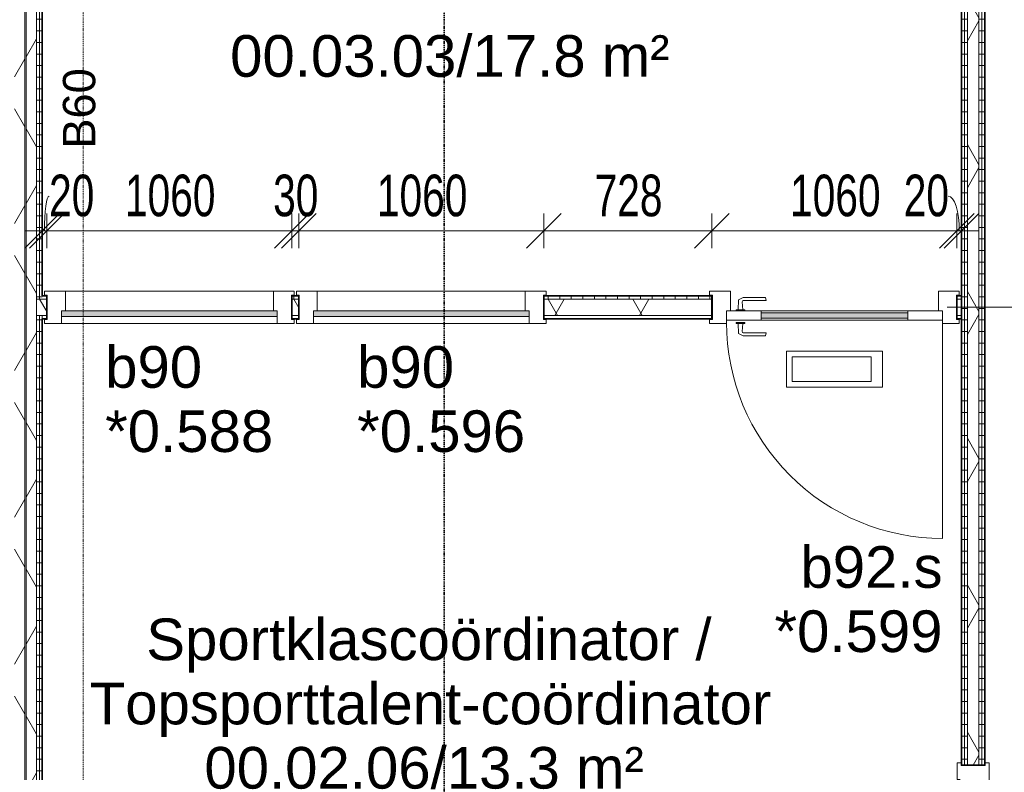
# Model space of a CAD drawing. Header units: millimetres. Extents: x -80560 to 110805, y -11020 to 52719.
# Tile 42 of 152: x 56670 to 60930, y 11349 to 14604. Entities that reach past the tile are written whole.
import ezdxf

# ---------------------------------------------------------------- set-up
doc = ezdxf.new("R2010")
doc.units = ezdxf.units.MM
doc.linetypes.add('DASHDOT2', pattern=[8, 4, -2, 0, -2])
for name, color, linetype, lineweight in [('A-ANNO-DIMS', 211, 'Continuous', 9), ('A-ANNO-DIMS-100', 211, 'Continuous', 9), ('A-ANNO-NOTE', 131, 'Continuous', 18), ('A-AREA-IDEN', 2, 'Continuous', 9), ('A-DETL', 90, 'Continuous', 18), ('A-DETL-GENF', 92, 'Continuous', 18), ('A-DOOR', 31, 'Continuous', 18), ('A-GLAZ', 151, 'Continuous', 18), ('A-GLAZ-IDEN', 152, 'Continuous', 18), ('A-WALL', 113, 'Continuous', 35), ('A-WALL-PATT', 111, 'Continuous', 35), ('G-ANNO-SYMB', 111, 'Continuous', 9), ('I-WALL', 2, 'Continuous', 18)]:
    doc.layers.add(name, color=color, linetype=linetype, lineweight=lineweight)
doc.styles.add('Arial', font='arial.ttf', dxfattribs={"height": 180})
doc.styles.add('Arial_1', font='arial.ttf', dxfattribs={"height": 140})
doc.styles.add('Arial_6', font='arial.ttf', dxfattribs={"width": 0.7, "height": 180})
doc.dimstyles.new('n3o_1_8_2', dxfattribs={"dimscale": 304.8, "dimtxt": 183.646692, "dimasz": 0.492126, "dimexe": 0.246063, "dimexo": 0.0625, "dimgap": 0.032808, "dimtad": 1, "dimdec": 0, "dimdsep": 46, "dimtxsty": 'Arial_6', "dimblk1": 'OBLIQUE', "dimblk2": 'OBLIQUE', "dimsah": 1, "dimcen": 0.09, "dimdle": 0.246063, "dimazin": 0, "dimtfac": 1, "dimtdec": 4, "dimtix": 1, "dimtmove": 1, "dimatfit": 3, "dimfxl": 0.246063, "dimfxlon": 1, "dimtvp": 1, "dimtolj": 1, "dimtzin": 0, "dimarcsym": 2})
doc.dimstyles.new('n3o_1_8_3', dxfattribs={"dimscale": 304.8, "dimtxt": 183.646692, "dimasz": 0.492126, "dimexe": 0.246063, "dimexo": 0.0625, "dimgap": 0.032808, "dimtad": 1, "dimdec": 0, "dimdsep": 46, "dimtxsty": 'Arial_6', "dimblk1": 'OBLIQUE', "dimblk2": 'OBLIQUE', "dimsah": 1, "dimcen": 0.09, "dimdle": 0.246063, "dimazin": 0, "dimtfac": 1, "dimtdec": 4, "dimtix": 1, "dimtmove": 0, "dimatfit": 3, "dimfxl": 0.246063, "dimfxlon": 1, "dimtvp": 1, "dimtolj": 1, "dimtzin": 0, "dimarcsym": 2})
pattern_1 = [(180, (56767.32, 14055.25), (-1e-13, -50), [])]
pattern_2 = [(60, (24894.82, 0), (-274.963, 158.75), []), (120, (24894.82, 0), (-274.963, -158.75), [])]
pattern_3 = [(180, (60844.82, 14005.25), (-1e-13, -50), [])]

# ---------------------------------------------------------------- blocks, each defined once
blk = doc.blocks.new('32_n3o_deur_enkel - 90x139_17_K_930_2590x1080_glasdeur-33459558-DO_00 begane grond')
at = {"layer": 'A-GLAZ'}
for p, q in [((-540, 69.5), (-450, 69.5)), ((-540, 52.5), (-540, 69.5)), ((-528, 52.5), (-540, 52.5)), ((-528, -52.5), (-528, 52.5)), ((-450, 69.5), (-450, -15.5)), ((450, 69.5), (540, 69.5)), ((450, -15.5), (450, 69.5)), ((528, 52.5), (528, -52.5)), ((540, 52.5), (528, 52.5)), ((540, 69.5), (540, 52.5)), ((-540, -52.5), (-528, -52.5)), ((-540, -69.5), (-540, -52.5)), ((-467, -69.5), (-540, -69.5)), ((-467, -55.5), (-467, -69.5)), ((467, -69.5), (467, -55.5)), ((540, -69.5), (467, -69.5)), ((528, -52.5), (540, -52.5)), ((540, -52.5), (540, -69.5))]:
    blk.add_line(p, q, dxfattribs=at)
blk = doc.blocks.new('30_n3o_deur_glas - 40mm_draai_LS-33458343-DO_00 begane grond')
at = {"layer": 'A-DOOR'}
blk.add_hatch(color=256, dxfattribs=at).paths.add_polyline_path([(-150, -32), (-150, -8), (-784, -8), (-784, -32)], flags=0)
for p, q in [((-150, 0), (0, 0)), ((0, 0), (0, -40)), ((-934, 0), (-784, 0)), ((-934, -40), (-934, 0)), ((-784, -40), (-934, -40)), ((-784, 0), (-784, -40)), ((-150, 0), (-784, 0)), ((-784, -8), (-150, -8)), ((-784, -32), (-784, -8)), ((-150, -32), (-784, -32)), ((-784, -40), (-150, -40)), ((-150, -40), (-150, 0)), ((-150, -8), (-150, -32)), ((0, -40), (-150, -40)), ((-258.9, -174.2), (-675.1, -174.2)), ((-675.1, -174.2), (-675.1, -329.8)), ((-308.9, -199.2), (-650.1, -199.2)), ((-650.1, -199.2), (-650.1, -304.8)), ((-308.9, -304.8), (-308.9, -199.2)), ((-258.9, -329.8), (-258.9, -174.2)), ((-675.1, -329.8), (-258.9, -329.8)), ((-650.1, -304.8), (-308.9, -304.8))]:
    blk.add_line(p, q, dxfattribs=at)
blk = doc.blocks.new('30_n3o_beslag_deurkruk_met_schild - std-887349-DO_00 begane grond')
at = {"layer": 'A-DOOR'}
for p, q in [((-10, 5), (-7.8, 48.4)), ((-7.8, 48.4), (12.7, 58)), ((12.7, 58), (108, 58)), ((111, 45), (13.3, 45)), ((108, 58), (111, 45)), ((18.5, 5), (-18.5, 5)), ((-18.5, 5), (-18.5, 0)), ((8.3, 39.7), (10, 5)), ((18.5, 0), (18.5, 5))]:
    blk.add_line(p, q, dxfattribs=at)
at = {"layer": 'A-DOOR', "flags": 128}
blk.add_lwpolyline([(13.3, 45), (11.3, 44.6), (9.6, 43.4), (8.6, 41.7), (8.3, 39.7)], dxfattribs=at)
blk = doc.blocks.new('30_n3o_beslag_deurkruk_met_schild - std-875116-DO_00 begane grond')
at = {"layer": 'A-DOOR'}
for p, q in [((18.5, 0), (-18.5, 0)), ((-18.5, 0), (-18.5, -5)), ((18.5, -5), (18.5, 0)), ((-18.5, -5), (18.5, -5)), ((-7.8, -48.4), (-10, -5)), ((10, -5), (8.3, -39.7)), ((12.7, -58), (-7.8, -48.4)), ((108, -58), (12.7, -58)), ((13.3, -45), (111, -45)), ((111, -45), (108, -58))]:
    blk.add_line(p, q, dxfattribs=at)
at = {"layer": 'A-DOOR', "flags": 128}
blk.add_lwpolyline([(8.3, -39.7), (8.6, -41.7), (9.6, -43.4), (11.3, -44.6), (13.3, -45)], dxfattribs=at)
blk = doc.blocks.new('00_n3o_symbool_swingangle - std-31756284-DO_00 begane grond')
at = {"layer": 'A-DOOR'}
blk.add_line((-415, 10), (-415, 944), dxfattribs=at)
blk.add_arc((-415, 10), 934, 360, 90, dxfattribs=at)
blk = doc.blocks.new('32_n3o_raam_h1xb1 - 90x139_17_K_2590x1080-33459611-DO_00 begane grond')
at = {"layer": 'A-GLAZ'}
for p, q in [((-540, 69.5), (-540, 52.5)), ((-467, 69.5), (-540, 69.5)), ((-540, 52.5), (-528, 52.5)), ((-528, 52.5), (-528, -52.5)), ((-467, 39.5), (-467, 69.5)), ((-467, 69.5), (467, 69.5)), ((540, 69.5), (467, 69.5)), ((467, 69.5), (467, 39.5)), ((528, -52.5), (528, 52.5)), ((528, 52.5), (540, 52.5)), ((540, 52.5), (540, 69.5)), ((-450, -69.5), (-450, 15.5)), ((450, 15.5), (450, -69.5)), ((-528, -52.5), (-540, -52.5)), ((-540, -52.5), (-540, -69.5)), ((-540, -69.5), (-450, -69.5)), ((450, -69.5), (-450, -69.5)), ((450, -69.5), (540, -69.5)), ((540, -52.5), (528, -52.5)), ((540, -69.5), (540, -52.5))]:
    blk.add_line(p, q, dxfattribs=at)
blk = doc.blocks.new('30_n3o_raam_vast - 24mm-33458436-DO_00 begane grond')
at = {"layer": 'A-DOOR'}
blk.add_hatch(color=256, dxfattribs=at).paths.add_polyline_path([(0, 24), (-934, 24), (-934, 0), (0, 0)], flags=0)
for p, q in [((0, 24), (-934, 24)), ((-934, 24), (-934, 0)), ((-934, 0), (0, 0)), ((0, 0), (0, 24))]:
    blk.add_line(p, q, dxfattribs=at)
blk = doc.blocks.new('32_n3o_deur_enkel - 90x139_17_K_930_2590x1080_glasdeur-34165518-DO_00 begane grond')
at = {"layer": 'A-GLAZ'}
for p, q in [((-540, 69.5), (-450, 69.5)), ((-540, 52.5), (-540, 69.5)), ((-528, 52.5), (-540, 52.5)), ((-528, -52.5), (-528, 52.5)), ((-450, 69.5), (-450, -15.5)), ((450, 69.5), (540, 69.5)), ((450, -15.5), (450, 69.5)), ((528, 52.5), (528, -52.5)), ((540, 52.5), (528, 52.5)), ((540, 69.5), (540, 52.5)), ((-540, -52.5), (-528, -52.5)), ((-540, -69.5), (-540, -52.5)), ((-467, -69.5), (-540, -69.5)), ((-467, -55.5), (-467, -69.5)), ((467, -69.5), (467, -55.5)), ((540, -69.5), (467, -69.5)), ((528, -52.5), (540, -52.5)), ((540, -52.5), (540, -69.5))]:
    blk.add_line(p, q, dxfattribs=at)
blk = doc.blocks.new('01_n3o_symbool_lijn_met_tekst - brandwerend_B60-32129085-DO_00 begane grond')
at = {"layer": 'A-DETL-GENF', "color": 3, "linetype": 'DASHDOT2'}
blk.add_line((0, 0), (8375, 0), dxfattribs=at)
blk = doc.blocks.new('DIMBLOCK455-DO_00 begane grond')
at = {"layer": 'A-ANNO-DIMS-100'}
for p, q in [((56767.3, 13689.9), (56842.3, 13764.9)), ((56767.3, 13764.9), (56767.3, 13614.9)), ((56767.3, 13689.9), (56767.3, 13764.9)), ((56787.3, 13689.9), (56862.3, 13764.9)), ((56787.3, 13764.9), (56787.3, 13614.9)), ((56787.3, 13689.9), (56787.3, 13764.9)), ((56692.3, 13689.9), (56787.3, 13689.9)), ((56767.3, 13689.9), (56692.3, 13614.9)), ((56787.3, 13689.9), (56712.3, 13614.9))]:
    blk.add_line(p, q, dxfattribs=at)
blk.add_ellipse((56797, 13689.9), major_axis=(0, 151.3), ratio=0.130424, start_param=0, end_param=1.570796, dxfattribs=at)
at = {"layer": 'A-ANNO-DIMS-100', "color": 0, "insert": (56797, 13933.6), "char_height": 180, "width": 230.547, "attachment_point": 1, "line_spacing_factor": 0.941778, "style": 'Arial_6'}
blk.add_mtext('20', dxfattribs=at)
blk = doc.blocks.new('_Oblique')
at = {"color": 0, "linetype": 'ByBlock', "lineweight": -2}
blk.add_line((-0.5, -0.5), (0.5, 0.5), dxfattribs=at)
blk = doc.blocks.new('DIMBLOCK456-DO_00 begane grond')
at = {"layer": 'A-ANNO-DIMS-100'}
for p, q in [((56787.3, 13689.9), (56862.3, 13764.9)), ((56787.3, 13764.9), (56787.3, 13614.9)), ((56787.3, 13689.9), (56787.3, 13764.9)), ((57847.3, 13689.9), (57922.3, 13764.9)), ((57847.3, 13764.9), (57847.3, 13614.9)), ((57847.3, 13689.9), (57847.3, 13764.9)), ((56787.3, 13689.9), (56712.3, 13614.9)), ((56787.3, 13689.9), (57847.3, 13689.9)), ((57847.3, 13689.9), (57772.3, 13614.9))]:
    blk.add_line(p, q, dxfattribs=at)
at = {"layer": 'A-ANNO-DIMS-100', "color": 0, "insert": (57125.2, 13933.6), "char_height": 180, "width": 461.094, "attachment_point": 1, "line_spacing_factor": 0.941778, "style": 'Arial_6'}
blk.add_mtext('1060', dxfattribs=at)
blk = doc.blocks.new('DIMBLOCK457-DO_00 begane grond')
at = {"layer": 'A-ANNO-DIMS-100'}
for p, q in [((57847.3, 13689.9), (57922.3, 13764.9)), ((57847.3, 13764.9), (57847.3, 13614.9)), ((57847.3, 13689.9), (57847.3, 13764.9)), ((57877.3, 13689.9), (57952.3, 13764.9)), ((57877.3, 13764.9), (57877.3, 13614.9)), ((57877.3, 13689.9), (57877.3, 13764.9)), ((57847.3, 13689.9), (57772.3, 13614.9)), ((57877.3, 13689.9), (57802.3, 13614.9)), ((57847.3, 13689.9), (57877.3, 13689.9))]:
    blk.add_line(p, q, dxfattribs=at)
at = {"layer": 'A-ANNO-DIMS-100', "color": 0, "insert": (57766.3, 13933.6), "char_height": 180, "width": 230.547, "attachment_point": 1, "line_spacing_factor": 0.941778, "style": 'Arial_6'}
blk.add_mtext('30', dxfattribs=at)
blk = doc.blocks.new('DIMBLOCK458-DO_00 begane grond')
at = {"layer": 'A-ANNO-DIMS-100'}
for p, q in [((57877.3, 13689.9), (57952.3, 13764.9)), ((57877.3, 13764.9), (57877.3, 13614.9)), ((57877.3, 13689.9), (57877.3, 13764.9)), ((58937.3, 13689.9), (59012.3, 13764.9)), ((58937.3, 13764.9), (58937.3, 13614.9)), ((58937.3, 13689.9), (58937.3, 13764.9)), ((57877.3, 13689.9), (57802.3, 13614.9)), ((57877.3, 13689.9), (58937.3, 13689.9)), ((58937.3, 13689.9), (58862.3, 13614.9))]:
    blk.add_line(p, q, dxfattribs=at)
at = {"layer": 'A-ANNO-DIMS-100', "color": 0, "insert": (58215.2, 13933.6), "char_height": 180, "width": 461.094, "attachment_point": 1, "line_spacing_factor": 0.941778, "style": 'Arial_6'}
blk.add_mtext('1060', dxfattribs=at)
blk = doc.blocks.new('DIMBLOCK459-DO_00 begane grond')
at = {"layer": 'A-ANNO-DIMS-100'}
for p, q in [((58937.3, 13689.9), (59012.3, 13764.9)), ((58937.3, 13764.9), (58937.3, 13614.9)), ((58937.3, 13689.9), (58937.3, 13764.9)), ((59664.8, 13689.9), (59739.8, 13764.9)), ((59664.8, 13764.9), (59664.8, 13614.9)), ((59664.8, 13689.9), (59664.8, 13764.9)), ((58937.3, 13689.9), (58862.3, 13614.9)), ((58937.3, 13689.9), (59664.8, 13689.9)), ((59664.8, 13689.9), (59589.8, 13614.9))]:
    blk.add_line(p, q, dxfattribs=at)
at = {"layer": 'A-ANNO-DIMS-100', "color": 0, "insert": (59157, 13933.6), "char_height": 180, "width": 345.821, "attachment_point": 1, "line_spacing_factor": 0.941778, "style": 'Arial_6'}
blk.add_mtext('728', dxfattribs=at)
blk = doc.blocks.new('DIMBLOCK460-DO_00 begane grond')
at = {"layer": 'A-ANNO-DIMS-100'}
for p, q in [((59664.8, 13689.9), (59739.8, 13764.9)), ((59664.8, 13764.9), (59664.8, 13614.9)), ((59664.8, 13689.9), (59664.8, 13764.9)), ((60724.8, 13689.9), (60799.8, 13764.9)), ((60724.8, 13764.9), (60724.8, 13614.9)), ((60724.8, 13689.9), (60724.8, 13764.9)), ((59664.8, 13689.9), (59589.8, 13614.9)), ((59664.8, 13689.9), (60724.8, 13689.9)), ((60724.8, 13689.9), (60649.8, 13614.9))]:
    blk.add_line(p, q, dxfattribs=at)
at = {"layer": 'A-ANNO-DIMS-100', "color": 0, "insert": (60002.7, 13933.6), "char_height": 180, "width": 461.094, "attachment_point": 1, "line_spacing_factor": 0.941778, "style": 'Arial_6'}
blk.add_mtext('1060', dxfattribs=at)
blk = doc.blocks.new('DIMBLOCK461-DO_00 begane grond')
at = {"layer": 'A-ANNO-DIMS-100'}
for p, q in [((60724.8, 13689.9), (60799.8, 13764.9)), ((60724.8, 13764.9), (60724.8, 13614.9)), ((60724.8, 13689.9), (60724.8, 13764.9)), ((60744.8, 13689.9), (60819.8, 13764.9)), ((60744.8, 13764.9), (60744.8, 13614.9)), ((60744.8, 13689.9), (60744.8, 13764.9)), ((60724.8, 13689.9), (60649.8, 13614.9)), ((60744.8, 13689.9), (60669.8, 13614.9)), ((60724.8, 13689.9), (60819.8, 13689.9))]:
    blk.add_line(p, q, dxfattribs=at)
blk.add_ellipse((60686.7, 13689.9), major_axis=(0, 151.3), ratio=0.318048, start_param=4.712389, end_param=6.283185, dxfattribs=at)
at = {"layer": 'A-ANNO-DIMS-100', "color": 0, "insert": (60494.6, 13933.6), "char_height": 180, "width": 230.547, "attachment_point": 1, "line_spacing_factor": 0.941778, "style": 'Arial_6'}
blk.add_mtext('20', dxfattribs=at)

msp = doc.modelspace()

# ---------------------------------------------------------------- hatches: boundary and pattern name
at = {"layer": 'A-WALL-PATT', "lineweight": 18}
h = msp.add_hatch(dxfattribs=at)
h.set_pattern_fill('FP_31', color=256, angle=90, style=0, pattern_type=2)
h.set_pattern_definition(pattern_1)
h.paths.add_polyline_path([(56742.3, 9960.5), (56754.8, 9960.5), (56754.8, 13325), (56742.3, 13325), (56742.3, 10255.6)], flags=0)
h.paths.add_polyline_path([(56754.8, 13395), (56754.8, 17692.5), (56742.3, 17692.5), (56742.3, 13395)], flags=0)
h.paths.add_polyline_path([(56742.3, 17767.5), (56754.8, 17767.5), (56754.8, 18062.5), (56742.3, 18062.5), (56742.3, 17920.7)], flags=0)
h.paths.add_polyline_path([(56742.3, 18137.5), (56754.8, 18137.5), (56754.8, 18150), (56742.3, 18150)], flags=0)
h = msp.add_hatch(dxfattribs=at)
h.set_pattern_fill('FP_31', color=256, angle=90, style=0, pattern_type=2)
h.set_pattern_definition(pattern_1)
h.paths.add_polyline_path([(56767.3, 9960.5), (56767.3, 13325), (56754.8, 13325), (56754.8, 9960.5)], flags=0)
h.paths.add_polyline_path([(56754.8, 13395), (56767.3, 13395), (56767.3, 17692.5), (56754.8, 17692.5), (56754.8, 13588.2)], flags=0)
h.paths.add_polyline_path([(56754.8, 17767.5), (56767.3, 17767.5), (56767.3, 18062.5), (56754.8, 18062.5), (56754.8, 17920.7)], flags=0)
h.paths.add_polyline_path([(56767.3, 18137.5), (56767.3, 18150), (56754.8, 18150), (56754.8, 18137.5)], flags=0)
h = msp.add_hatch(dxfattribs=at)
h.set_pattern_fill('FP_2', color=256, style=0, pattern_type=2)
h.set_pattern_definition(pattern_2)
h.paths.add_polyline_path([(56647.3, 9960.5), (56692.3, 9960.5), (56692.3, 18137.5), (56647.3, 18137.5), (56647.3, 10255.6)], flags=0)
h = msp.add_hatch(dxfattribs=at)
h.set_pattern_fill('FP_2', color=256, style=0, pattern_type=2)
h.set_pattern_definition(pattern_2)
h.paths.add_polyline_path([(56742.3, 9960.5), (56742.3, 18137.5), (56697.3, 18137.5), (56697.3, 9960.5)], flags=0)
h = msp.add_hatch(dxfattribs=at)
h.set_pattern_fill('FP_32', color=256, angle=90, style=0, pattern_type=2)
h.set_pattern_definition(pattern_3)
h.paths.add_polyline_path([(60769.8, 9960.5), (60769.8, 10320.5), (60757.3, 10320.5), (60757.3, 9960.5)], flags=0)
h.paths.add_polyline_path([(60769.8, 11380.5), (60769.8, 18062.5), (60757.3, 18062.5), (60757.3, 11380.5)], flags=0)
h = msp.add_hatch(dxfattribs=at)
h.set_pattern_fill('FP_2', color=256, style=0, pattern_type=2)
h.set_pattern_definition(pattern_2)
h.paths.add_polyline_path([(60819.8, 9960.5), (60819.8, 10320.5), (60769.8, 10320.5), (60769.8, 9960.5)], flags=0)
h.paths.add_polyline_path([(60819.8, 11380.5), (60819.8, 18062.5), (60769.8, 18062.5), (60769.8, 11380.5)], flags=0)
h = msp.add_hatch(dxfattribs=at)
h.set_pattern_fill('FP_32', color=256, angle=90, style=0, pattern_type=2)
h.set_pattern_definition(pattern_3)
h.paths.add_polyline_path([(60832.3, 9960.5), (60832.3, 10320.5), (60819.8, 10320.5), (60819.8, 9960.5)], flags=0)
h.paths.add_polyline_path([(60819.8, 11380.5), (60832.3, 11380.5), (60832.3, 18062.5), (60819.8, 18062.5), (60819.8, 12255.2)], flags=0)
h = msp.add_hatch(dxfattribs=at)
h.set_pattern_fill('FP_32', color=256, angle=90, style=0, pattern_type=2)
h.set_pattern_definition(pattern_3)
h.paths.add_polyline_path([(60744.8, 9960.5), (60757.3, 9960.5), (60757.3, 10320.5), (60744.8, 10320.5), (60744.8, 10255.6)], flags=0)
h.paths.add_polyline_path([(60744.8, 11380.5), (60757.3, 11380.5), (60757.3, 18050), (60744.8, 18050), (60744.8, 12255.2)], flags=0)
h = msp.add_hatch(dxfattribs=at)
h.set_pattern_fill('FP_32', color=256, angle=90, style=0, pattern_type=2)
h.set_pattern_definition(pattern_3)
h.paths.add_polyline_path([(60844.8, 9960.5), (60844.8, 10320.5), (60832.3, 10320.5), (60832.3, 9960.5)], flags=0)
h.paths.add_polyline_path([(60832.3, 11380.5), (60844.8, 11380.5), (60844.8, 18050), (60832.3, 18050), (60832.3, 12255.2)], flags=0)
h = msp.add_hatch(dxfattribs=at)
h.set_pattern_fill('FP_2', color=256, style=0, pattern_type=2)
h.set_pattern_definition(pattern_2)
h.paths.add_polyline_path([(57847.3, 13325), (57877.3, 13325), (57877.3, 13395), (57847.3, 13395)], flags=0)
h.paths.add_polyline_path([(60744.8, 13325), (60744.8, 13395), (60724.8, 13395), (60724.8, 13325)], flags=0)
h.paths.add_polyline_path([(56767.3, 13325), (56787.3, 13325), (56787.3, 13395), (56742.3, 13395), (56742.3, 13325), (56754.8, 13325)], flags=0)
h.paths.add_polyline_path([(59502.9, 13325), (59664.8, 13325), (59664.8, 13395), (58937.3, 13395), (58937.3, 13325)], flags=0)
h = msp.add_hatch(dxfattribs=at)
h.set_pattern_fill('FP_250', color=256, angle=90, style=0, pattern_type=2)
h.set_pattern_definition([(90, (58756.07, 13310), (-50, 3e-15), [])])
h.paths.add_polyline_path([(58937.3, 13395), (59664.8, 13395), (59664.8, 13410), (58937.3, 13410)], flags=0)
h.paths.add_polyline_path([(60744.8, 13395), (60744.8, 13410), (60724.8, 13410), (60724.8, 13395)], flags=0)
h.paths.add_polyline_path([(56787.3, 13395), (56787.3, 13410), (56767.3, 13410), (56767.3, 13395)], flags=0)
h.paths.add_polyline_path([(57877.3, 13395), (57877.3, 13410), (57847.3, 13410), (57847.3, 13395)], flags=0)

# ---------------------------------------------------------------- linework, layer by layer
at = {"layer": 'A-DETL'}
msp.add_line((60682.3, 13360), (61522.3, 13360), dxfattribs=at)
at = {"layer": 'A-WALL', "lineweight": 18}
for p, q in [((56692.3, 9960.5), (56692.3, 18137.5)), ((56697.3, 9960.5), (56697.3, 18137.5)), ((56742.3, 9960.5), (56742.3, 18137.5)), ((60757.3, 11380.5), (60757.3, 18062.5)), ((60769.8, 11380.5), (60769.8, 18062.5)), ((60819.8, 11380.5), (60819.8, 18062.5)), ((60832.3, 11380.5), (60832.3, 18062.5)), ((56754.8, 13395), (56754.8, 17692.5)), ((56742.3, 13395), (56787.3, 13395)), ((57847.3, 13395), (57877.3, 13395)), ((58937.3, 13395), (59664.8, 13395)), ((60724.8, 13395), (60744.8, 13395)), ((56787.3, 13325), (56742.3, 13325)), ((56754.8, 9960.5), (56754.8, 13325)), ((56767.3, 13325), (56767.3, 13310)), ((57847.3, 13325), (57877.3, 13325)), ((58937.3, 13325), (59664.8, 13325)), ((60724.8, 13325), (60744.8, 13325))]:
    msp.add_line(p, q, dxfattribs=at)
at = {"layer": 'G-ANNO-SYMB', "linetype": 'DASHDOT2', "lineweight": 35}
msp.add_line((58505.6, 48457.5), (58505.6, 9197.4), dxfattribs=at)
at = {"layer": 'I-WALL', "lineweight": 35}
for p, q in [((60744.8, 18050), (60744.8, 11380.5)), ((60844.8, 11380.5), (60844.8, 18050)), ((56767.3, 13410), (56767.3, 17680)), ((56787.3, 13410), (56767.3, 13410)), ((56787.3, 13310), (56787.3, 13410)), ((57877.3, 13410), (57847.3, 13410)), ((57847.3, 13410), (57847.3, 13310)), ((57877.3, 13310), (57877.3, 13410)), ((59664.8, 13410), (58937.3, 13410)), ((58937.3, 13410), (58937.3, 13310)), ((59664.8, 13310), (59664.8, 13410)), ((60744.8, 13410), (60724.8, 13410)), ((60724.8, 13410), (60724.8, 13310)), ((56767.3, 9960.5), (56767.3, 13310)), ((56767.3, 13310), (56787.3, 13310)), ((57847.3, 13310), (57877.3, 13310)), ((58937.3, 13310), (59664.8, 13310)), ((60724.8, 13310), (60744.8, 13310)), ((60744.8, 11380.5), (60844.8, 11380.5))]:
    msp.add_line(p, q, dxfattribs=at)

# ---------------------------------------------------------------- block references
at = {"layer": 'A-DETL-GENF', "color": 3, "linetype": 'DASHDOT2', "rotation": 90}
msp.add_blockref('01_n3o_symbool_lijn_met_tekst - brandwerend_B60-32129085-DO_00 begane grond', (56944.8, 9987.5), dxfattribs=at)
at = {"layer": 'A-DOOR'}
for name, p in [('30_n3o_beslag_deurkruk_met_schild - std-887349-DO_00 begane grond', (59787.8, 13344.5)), ('30_n3o_deur_glas - 40mm_draai_LS-33458343-DO_00 begane grond', (60661.8, 13344.5)), ('30_n3o_beslag_deurkruk_met_schild - std-875116-DO_00 begane grond', (59787.8, 13294.5))]:
    msp.add_blockref(name, p, dxfattribs=at)
at = {"layer": 'A-DOOR', "rotation": 180}
for name, p in [('30_n3o_raam_vast - 24mm-33458436-DO_00 begane grond', (56850.3, 13344.5)), ('30_n3o_raam_vast - 24mm-33458436-DO_00 begane grond', (57940.3, 13344.5)), ('00_n3o_symbool_swingangle - std-31756284-DO_00 begane grond', (60246.8, 13304.5))]:
    msp.add_blockref(name, p, dxfattribs=at)
at = {"layer": 'A-GLAZ'}
for name, p, rotation in [('32_n3o_raam_h1xb1 - 90x139_17_K_2590x1080-33459611-DO_00 begane grond', (57317.3, 13360), 180), ('32_n3o_raam_h1xb1 - 90x139_17_K_2590x1080-33459611-DO_00 begane grond', (58407.3, 13360), 180), ('32_n3o_deur_enkel - 90x139_17_K_930_2590x1080_glasdeur-34165518-DO_00 begane grond', (60794.8, 10850.5), 269.9999999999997)]:
    msp.add_blockref(name, p, dxfattribs=dict(at, rotation=rotation))
msp.add_blockref('32_n3o_deur_enkel - 90x139_17_K_930_2590x1080_glasdeur-33459558-DO_00 begane grond', (60194.8, 13360), dxfattribs=at)

# ---------------------------------------------------------------- texts
at = {"layer": 'A-ANNO-NOTE', "color": 3, "linetype": 'DASHDOT2', "insert": (56856.8, 14045.8), "char_height": 140, "width": 408.861, "attachment_point": 1, "rotation": 90, "style": 'Arial_1'}
msp.add_mtext('B60', dxfattribs=at)
at = {"layer": 'A-AREA-IDEN', "char_height": 180, "attachment_point": 1, "style": 'Arial'}
for s, insert, width in [('00.03.03/17.8 m²', (57580.3, 14536.9), 2260.759), ('Sportklascoördinator /', (57217.4, 12014.1), 2870.041), ('Topsporttalent-coördinator', (56972.7, 11736.3), 3463.29), ('00.02.06/13.3 m²', (57468.8, 11458.5), 2260.759)]:
    msp.add_mtext(s, dxfattribs=dict(at, insert=insert, width=width))
at = {"layer": 'A-GLAZ-IDEN', "lineweight": 9, "char_height": 180, "attachment_point": 1, "style": 'Arial'}
for s, insert, width in [('b90', (57039.6, 13191.9), 505.063), ('b90', (58129.6, 13191.9), 505.063), ('*0.588', (57039.6, 12914.1), 865.822), ('*0.596', (58129.6, 12914.1), 865.822), ('b92.s', (60047.5, 12326.9), 729.536), ('*0.599', (59935.1, 12049.1), 865.822)]:
    msp.add_mtext(s, dxfattribs=dict(at, insert=insert, width=width))

# ---------------------------------------------------------------- dimensions: what is measured, and where the dimension line sits
at = {"layer": 'A-ANNO-DIMS'}
for base, p1, p2, picture, middle in [((56787.3, 13689.9), (56767.3, 13764.9), (56787.3, 13764.9), 'DIMBLOCK455-DO_00 begane grond', (56912.3, 13813.6)), ((60744.8, 13689.9), (60724.8, 13764.9), (60744.8, 13764.9), 'DIMBLOCK461-DO_00 begane grond', (60609.9, 13813.6))]:
    dim = msp.add_linear_dim(base=base, p1=p1, p2=p2, dimstyle='n3o_1_8_2', override={"dimpost": '<>', "dimfxl": 20}, dxfattribs=at)
    dim.commit()
    dim.dimension.update_dxf_attribs({"geometry": picture, "text_midpoint": middle, "dimtype": 160})
for base, p1, p2, override, picture, middle in [((57847.3, 13689.9), (56787.3, 13764.9), (57847.3, 13764.9), {"dimpost": '<>', "dimfxl": 1060}, 'DIMBLOCK456-DO_00 begane grond', (57317.3, 13791.8)), ((57877.3, 13689.9), (57847.3, 13764.9), (57877.3, 13764.9), {"dimpost": '<>', "dimfxl": 30}, 'DIMBLOCK457-DO_00 begane grond', (57862.3, 13791.9)), ((58937.3, 13689.9), (57877.3, 13764.9), (58937.3, 13764.9), {"dimpost": '<>', "dimfxl": 1060}, 'DIMBLOCK458-DO_00 begane grond', (58407.3, 13791.8)), ((59664.8189632, 13689.8939732), (58937.3189632, 13764.8939732), (59664.8189632, 13764.8939732), {"dimpost": '<>', "dimfxl": 727.5}, 'DIMBLOCK459-DO_00 begane grond', (59301.0689632, 13791.7971116)), ((60724.8, 13689.9), (59664.8, 13764.9), (60724.8, 13764.9), {"dimpost": '<>', "dimfxl": 1060}, 'DIMBLOCK460-DO_00 begane grond', (60194.8, 13791.8))]:
    dim = msp.add_linear_dim(base=base, p1=p1, p2=p2, dimstyle='n3o_1_8_3', override=override, dxfattribs=at)
    dim.commit()
    dim.dimension.update_dxf_attribs({"geometry": picture, "text_midpoint": middle})

doc.saveas('drawing.dxf')
